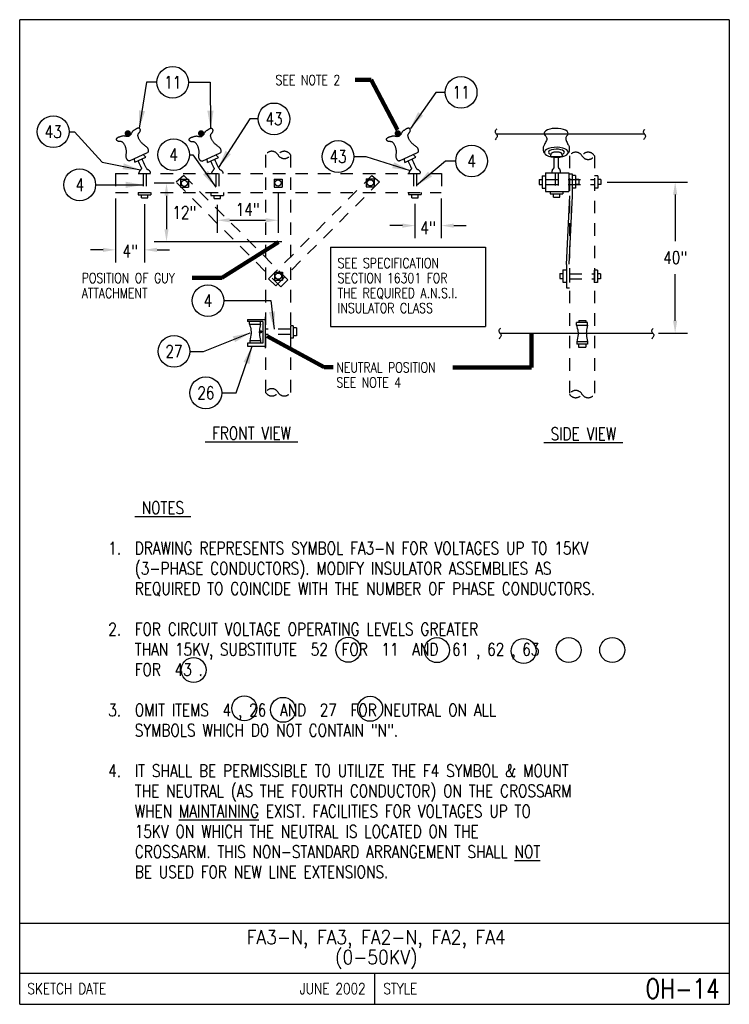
# Model space of a CAD drawing. Extents: x 0 to 7.1, y 0 to 9.85.
import ezdxf
from ezdxf.enums import TextEntityAlignment as Align

# ---------------------------------------------------------------- set-up
doc = ezdxf.new("R2010")
doc.units = 0
doc.header["$MEASUREMENT"] = 0
doc.linetypes.add('HIDDEN2', pattern=[0.1875, 0.125, -0.0625])
doc.layers.add('E-DETL', color=2, linetype='CONTINUOUS')
doc.layers.add('E-DETL-TEXT', color=3, linetype='CONTINUOUS')
doc.styles.add('ROMANS', font='ROMANS.SHX', dxfattribs={"width": 0.8})
doc.styles.get("Standard").update_dxf_attribs({"font": 'ROMANS.SHX', "width": 0.8, "height": 0.125})
doc.dimstyles.get("Standard").update_dxf_attribs({"dimtxt": 0.18, "dimasz": 0.18, "dimexe": 0.18, "dimexo": 0.0625, "dimgap": 0.09, "dimtad": 0, "dimtih": 1, "dimtoh": 1, "dimdec": 4, "dimzin": 0, "dimdsep": 46, "dimtxsty": 'Standard', "dimcen": 0.09, "dimadec": 0, "dimazin": 0, "dimtfac": 1, "dimtdec": 4, "dimtofl": 0, "dimtmove": 0, "dimatfit": 3, "dimfxl": 0, "dimtolj": 1, "dimtzin": 0, "dimarcsym": 0})

msp = doc.modelspace()

# ---------------------------------------------------------------- linework, layer by layer
at = {"layer": 'E-DETL'}
for p, q in [((7.1036, 9.8484), (0, 9.8484)), ((0, 0), (0, 9.8484)), ((7.1036, 9.8484), (7.1036, 0)), ((4.7663, 8.7067), (6.2546, 8.7067)), ((5.2303, 8.2873), (5.2303, 8.1623)), ((5.2303, 8.2873), (5.2645, 8.2873)), ((5.2645, 8.3163), (5.4967, 8.3163)), ((5.2645, 8.3163), (5.2645, 8.1315)), ((5.4967, 8.3163), (5.4967, 8.1315)), ((5.5342, 8.3024), (5.5033, 8.3024)), ((5.5342, 8.0869), (5.5342, 8.3024)), ((5.5647, 8.289), (5.5342, 8.289)), ((5.5647, 8.289), (5.5647, 8.164)), ((5.7864, 8.287), (5.7533, 8.287)), ((5.7864, 8.287), (5.7864, 8.162)), ((1.6094, 8.2527), (1.6094, 8.1727)), ((1.6094, 8.2527), (1.6894, 8.2527)), ((1.6894, 8.2527), (1.6894, 8.1727)), ((2.5464, 8.2547), (2.5464, 8.1747)), ((2.5464, 8.2547), (2.6264, 8.2547)), ((2.5464, 8.1747), (2.6264, 8.1747)), ((2.6264, 8.2547), (2.6264, 8.1747)), ((3.47, 8.257), (3.47, 8.177)), ((3.47, 8.257), (3.55, 8.257)), ((3.47, 8.177), (3.55, 8.177)), ((3.55, 8.257), (3.55, 8.177)), ((5.1991, 8.2498), (5.2303, 8.2498)), ((5.1991, 8.2498), (5.1991, 8.1998)), ((5.1991, 8.1998), (5.2303, 8.1998)), ((5.5959, 8.2515), (5.5647, 8.2515)), ((5.5959, 8.2015), (5.5647, 8.2015)), ((5.5959, 8.2515), (5.5959, 8.2015)), ((5.8177, 8.2495), (5.7864, 8.2495)), ((5.8177, 8.1995), (5.7864, 8.1995)), ((5.8177, 8.2495), (5.8177, 8.1995)), ((1.6094, 8.1727), (1.6894, 8.1727)), ((5.2303, 8.1623), (5.2645, 8.1623)), ((5.2645, 8.1315), (5.4967, 8.1315)), ((5.4723, 7.4008), (5.5057, 8.0855)), ((5.5009, 7.4021), (5.5342, 8.0869)), ((5.5647, 8.164), (5.5342, 8.164)), ((5.7864, 8.162), (5.7533, 8.162)), ((3.112, 7.5745), (3.112, 6.7807)), ((3.112, 7.5745), (4.6617, 7.5745)), ((4.6617, 7.5745), (4.6617, 6.7807)), ((5.4723, 7.4008), (5.4723, 7.1672)), ((2.5493, 7.3232), (2.5493, 7.2432)), ((2.5493, 7.3232), (2.6293, 7.3232)), ((2.6293, 7.3232), (2.6293, 7.2432)), ((5.4063, 7.3092), (5.4376, 7.3092)), ((5.4063, 7.3092), (5.4063, 7.2592)), ((5.4376, 7.3467), (5.4376, 7.2217)), ((5.4376, 7.3467), (5.4688, 7.3467)), ((5.5022, 7.3447), (5.5022, 7.2197)), ((5.7835, 7.3447), (5.7522, 7.3447)), ((5.7522, 7.3447), (5.7522, 7.2197)), ((5.7835, 7.3447), (5.7835, 7.2197)), ((5.8147, 7.3072), (5.7835, 7.3072)), ((5.8147, 7.3072), (5.8147, 7.2572)), ((2.5493, 7.2432), (2.6293, 7.2432)), ((5.4063, 7.2592), (5.4376, 7.2592)), ((5.4376, 7.2217), (5.4688, 7.2217)), ((5.7835, 7.2197), (5.7522, 7.2197)), ((5.8147, 7.2572), (5.7835, 7.2572)), ((5.4723, 7.1672), (5.5033, 7.1672)), ((3.112, 6.7807), (4.6617, 6.7807)), ((4.8039, 6.7129), (6.333, 6.7129)), ((0, 0.8125), (7.1036, 0.8125)), ((0, 0.3125), (7.1036, 0.3125)), ((3.5518, 0.3125), (3.5518, 0)), ((0, 0), (7.1036, 0))]:
    msp.add_line(p, q, dxfattribs=at)
at = {"layer": 'E-DETL', "color": 4}
for p, q in [((1.0994, 8.4366), (1.2802, 8.5206)), ((1.1518, 8.4222), (1.2642, 8.4745)), ((1.2642, 8.4745), (1.236, 8.5005)), ((1.8269, 8.4333), (2.0076, 8.5173)), ((1.8792, 8.4188), (1.9917, 8.4711)), ((1.9917, 8.4711), (1.9635, 8.4971)), ((3.8021, 8.4359), (3.9828, 8.52)), ((3.8544, 8.4215), (3.9669, 8.4738)), ((3.9669, 8.4738), (3.9386, 8.4998)), ((5.3134, 8.4791), (5.3252, 8.5136)), ((5.3134, 8.4791), (5.4374, 8.4791)), ((5.4374, 8.4791), (5.4227, 8.5146)), ((1.1518, 8.4222), (1.148, 8.4584)), ((1.8792, 8.4188), (1.8755, 8.4551)), ((3.8544, 8.4215), (3.8506, 8.4578)), ((1.1872, 8.1209), (1.1872, 8.0966)), ((1.1872, 8.0966), (1.3122, 8.0966)), ((1.2192, 8.0653), (1.2192, 8.0966)), ((1.2817, 8.0653), (1.2817, 8.0966)), ((1.3122, 8.1209), (1.3122, 8.0966)), ((1.9146, 8.1209), (1.9146, 8.0912)), ((1.9146, 8.0912), (2.0396, 8.0912)), ((1.9467, 8.06), (1.9467, 8.0912)), ((2.0092, 8.06), (2.0092, 8.0912)), ((2.0396, 8.1209), (2.0396, 8.0912)), ((3.8932, 8.1189), (3.8932, 8.0992)), ((3.8932, 8.0992), (4.0182, 8.0992)), ((3.9253, 8.068), (3.9253, 8.0992)), ((3.9878, 8.068), (3.9878, 8.0992)), ((4.0182, 8.1189), (4.0182, 8.0992)), ((5.3118, 8.1315), (5.3118, 8.106)), ((5.3118, 8.106), (5.4368, 8.106)), ((5.3439, 8.0747), (5.3439, 8.106)), ((5.4064, 8.0747), (5.4064, 8.106)), ((5.4368, 8.1315), (5.4368, 8.106)), ((1.2192, 8.0653), (1.2817, 8.0653)), ((1.9467, 8.06), (2.0092, 8.06)), ((3.9253, 8.068), (3.9878, 8.068)), ((5.3439, 8.0747), (5.4064, 8.0747)), ((2.2818, 6.8512), (2.4605, 6.8512)), ((2.2818, 6.8512), (2.2818, 6.831)), ((2.4351, 6.831), (2.2818, 6.831)), ((2.2994, 6.8022), (2.4114, 6.8022)), ((2.3005, 6.8014), (2.3005, 6.831)), ((2.4106, 6.8022), (2.4106, 6.831)), ((2.4351, 6.831), (2.4351, 6.6116)), ((2.4605, 6.5622), (2.4605, 6.8754)), ((5.6838, 6.821), (5.5737, 6.821)), ((5.5737, 6.7914), (5.5737, 6.8185)), ((5.5956, 6.8412), (5.668, 6.8412)), ((5.5956, 6.8412), (5.5956, 6.821)), ((5.668, 6.8407), (5.668, 6.8209)), ((5.6838, 6.7922), (5.6838, 6.8187)), ((2.7388, 6.7864), (2.7111, 6.7864)), ((2.7111, 6.7864), (2.7111, 6.6614)), ((2.7388, 6.7864), (2.7388, 6.6623)), ((2.772, 6.7657), (2.7388, 6.7657)), ((2.772, 6.7657), (2.772, 6.6846)), ((5.5726, 6.7922), (5.6846, 6.7922)), ((2.4351, 6.6116), (2.2803, 6.6116)), ((2.2803, 6.6116), (2.2803, 6.583)), ((2.3037, 6.6368), (2.3037, 6.6116)), ((2.3044, 6.6383), (2.4116, 6.6383)), ((2.4114, 6.6391), (2.4114, 6.612)), ((2.7388, 6.6623), (2.7114, 6.6623)), ((2.772, 6.6846), (2.739, 6.6846)), ((5.5768, 6.6268), (5.5768, 6.6016)), ((5.6846, 6.6016), (5.5768, 6.6016)), ((5.5776, 6.6283), (5.6847, 6.6283)), ((5.595, 6.6009), (5.595, 6.5727)), ((5.6688, 6.6008), (5.6688, 6.572)), ((5.6846, 6.6291), (5.6846, 6.6019)), ((2.2803, 6.583), (2.4605, 6.583)), ((5.595, 6.5729), (5.6688, 6.5729))]:
    msp.add_line(p, q, dxfattribs=at)
at = {"layer": 'E-DETL', "linetype": 'HIDDEN2'}
for p, q in [((2.4614, 8.4959), (2.4614, 6.1209)), ((2.7114, 8.4959), (2.7114, 6.1209)), ((5.5033, 8.4868), (5.5033, 6.1035)), ((5.7533, 8.4868), (5.7533, 6.1035)), ((0.9603, 8.3084), (4.221, 8.3084)), ((0.9603, 8.3084), (0.9603, 8.1209)), ((1.6421, 8.2888), (1.5679, 8.2217)), ((2.6833, 7.2476), (1.6421, 8.2888)), ((2.4924, 7.2568), (3.5247, 8.289)), ((3.5247, 8.289), (3.603, 8.2259)), ((4.221, 8.3084), (4.221, 8.1209)), ((2.6145, 7.175), (1.5679, 8.2217)), ((2.5645, 7.1874), (3.603, 8.2259)), ((5.2645, 8.2495), (5.7533, 8.2495)), ((5.2645, 8.1995), (5.7533, 8.1995)), ((0.9603, 8.1209), (4.2196, 8.1209)), ((5.5022, 7.3072), (5.7522, 7.3072)), ((2.4924, 7.2568), (2.5645, 7.1874)), ((2.6833, 7.2476), (2.6145, 7.175)), ((5.5022, 7.2572), (5.7522, 7.2572))]:
    msp.add_line(p, q, dxfattribs=at)
at = {"layer": 'E-DETL', "color": 4, "linetype": 'HIDDEN2'}
for p, q in [((1.236, 8.3084), (1.236, 8.1209)), ((1.2664, 8.3084), (1.2664, 8.1209)), ((1.9627, 8.3084), (1.9627, 8.1209)), ((1.9939, 8.3084), (1.9939, 8.1209)), ((3.9412, 8.3084), (3.9412, 8.1209)), ((3.9725, 8.3084), (3.9725, 8.1209)), ((5.3598, 8.3163), (5.3598, 8.1315)), ((5.3911, 8.3163), (5.3911, 8.1315)), ((2.7111, 6.7517), (2.4605, 6.7517)), ((2.7111, 6.7009), (2.4605, 6.7009))]:
    msp.add_line(p, q, dxfattribs=at)
at = {"layer": 'E-DETL', "color": 4}
for points in [[(1.0994, 8.4366), (1.0979, 8.4361), (1.0963, 8.4357), (1.0947, 8.4355), (1.0929, 8.4356), (1.0909, 8.436), (1.0886, 8.437), (1.0861, 8.4386), (1.0835, 8.4406), (1.0808, 8.443), (1.0781, 8.4458), (1.0756, 8.449), (1.0733, 8.4525), (1.0713, 8.4563), (1.0695, 8.4603), (1.0681, 8.4646), (1.0671, 8.469), (1.0665, 8.4737), (1.0662, 8.4786), (1.0661, 8.4837), (1.0663, 8.4891), (1.0666, 8.4947), (1.0671, 8.5005), (1.0675, 8.5066), (1.0679, 8.5129), (1.0682, 8.5193), (1.0682, 8.5259), (1.0681, 8.5326), (1.0677, 8.5392), (1.0671, 8.5456), (1.0662, 8.5517), (1.0651, 8.5575), (1.0638, 8.563), (1.0622, 8.5685), (1.0604, 8.5739), (1.0583, 8.5796), (1.056, 8.5856), (1.0534, 8.5918), (1.0506, 8.5979), (1.0475, 8.6038), (1.0442, 8.6092), (1.0406, 8.6139), (1.0368, 8.6181), (1.0329, 8.6215), (1.0289, 8.6242), (1.0248, 8.6263), (1.0207, 8.6277), (1.0167, 8.6286), (1.0127, 8.629), (1.009, 8.6291), (1.0054, 8.6291), (1.002, 8.629), (0.9989, 8.629), (0.9961, 8.6291), (0.9934, 8.6293), (0.991, 8.6298), (0.9888, 8.6304), (0.9868, 8.6313), (0.9849, 8.6323), (0.9831, 8.6334), (0.9814, 8.6345), (0.9797, 8.6356), (0.978, 8.6367), (0.9764, 8.638), (0.9749, 8.6394), (0.9734, 8.6412), (0.972, 8.6432), (0.9709, 8.6456), (0.9701, 8.6482), (0.9697, 8.651), (0.9698, 8.6539), (0.9705, 8.6568), (0.9719, 8.6597), (0.9737, 8.6626), (0.976, 8.6653), (0.9787, 8.6678), (0.9817, 8.6701), (0.985, 8.6721), (0.9884, 8.6738), (0.9919, 8.6751), (0.9954, 8.6762)], [(0.9954, 8.6762), (0.9988, 8.6771), (1.0024, 8.6782), (1.0061, 8.6793), (1.0101, 8.6806), (1.0145, 8.6821), (1.0194, 8.6838), (1.0246, 8.6856), (1.03, 8.6871), (1.0356, 8.6881), (1.0412, 8.6884), (1.0468, 8.6879), (1.0522, 8.6866), (1.0575, 8.6851), (1.0627, 8.6837), (1.0677, 8.6826), (1.0725, 8.6821), (1.0771, 8.6821), (1.0813, 8.6825), (1.085, 8.6831), (1.0881, 8.6836), (1.0905, 8.6839), (1.0924, 8.684), (1.0938, 8.6839), (1.095, 8.6838), (1.096, 8.6836)], [(1.1665, 8.7558), (1.1636, 8.7537), (1.1605, 8.7517), (1.1572, 8.7496), (1.1537, 8.7473), (1.1497, 8.7449), (1.1452, 8.7424), (1.1405, 8.7395), (1.1359, 8.7363), (1.1315, 8.7327), (1.1276, 8.7286), (1.1245, 8.724), (1.1219, 8.7191), (1.1197, 8.714), (1.1175, 8.7091), (1.1151, 8.7046), (1.1123, 8.7006), (1.1093, 8.6971), (1.1063, 8.6942), (1.1035, 8.6917), (1.1012, 8.6897), (1.0994, 8.688), (1.0981, 8.6866), (1.0972, 8.6855), (1.0965, 8.6845), (1.096, 8.6836)], [(1.2827, 8.5218), (1.284, 8.5227), (1.2853, 8.5236), (1.2866, 8.5247), (1.2877, 8.5261), (1.2886, 8.528), (1.2893, 8.5304), (1.2898, 8.5333), (1.29, 8.5366), (1.2898, 8.5402), (1.2894, 8.544), (1.2886, 8.548), (1.2874, 8.552), (1.2858, 8.556), (1.2839, 8.56), (1.2815, 8.5638), (1.2787, 8.5674), (1.2755, 8.5709), (1.272, 8.5743), (1.2681, 8.5777), (1.2639, 8.581), (1.2594, 8.5843), (1.2547, 8.5878), (1.2497, 8.5913), (1.2447, 8.5951), (1.2396, 8.599), (1.2345, 8.6032), (1.2295, 8.6077), (1.2247, 8.6122), (1.2202, 8.6168), (1.216, 8.6214), (1.2123, 8.626), (1.209, 8.6306), (1.2058, 8.6353), (1.2028, 8.6402), (1.1998, 8.6454), (1.1967, 8.6511), (1.1937, 8.657), (1.1908, 8.6631), (1.1883, 8.6693), (1.1864, 8.6753), (1.185, 8.6811), (1.1843, 8.6866), (1.1842, 8.6919), (1.1847, 8.6967), (1.1857, 8.7012), (1.1873, 8.7052), (1.1892, 8.7088), (1.1914, 8.7121), (1.1938, 8.7151), (1.1961, 8.7178), (1.1983, 8.7203), (1.2003, 8.7227), (1.2021, 8.7249), (1.2036, 8.7271), (1.2048, 8.7292), (1.2058, 8.7313), (1.2064, 8.7334), (1.2068, 8.7355), (1.2072, 8.7376), (1.2074, 8.7396), (1.2077, 8.7416), (1.2079, 8.7436), (1.208, 8.7457), (1.2079, 8.7478), (1.2075, 8.75), (1.2068, 8.7524), (1.2057, 8.7548), (1.2042, 8.7571), (1.2024, 8.7592), (1.2001, 8.761), (1.1974, 8.7623), (1.1943, 8.7632), (1.1909, 8.7636), (1.1873, 8.7636), (1.1837, 8.7632), (1.18, 8.7623), (1.1764, 8.7611), (1.1729, 8.7596), (1.1696, 8.7578), (1.1665, 8.7558)], [(1.8269, 8.4333), (1.8254, 8.4328), (1.8238, 8.4324), (1.8222, 8.4322), (1.8204, 8.4322), (1.8184, 8.4327), (1.8161, 8.4337), (1.8136, 8.4352), (1.8109, 8.4372), (1.8083, 8.4397), (1.8056, 8.4425), (1.8031, 8.4456), (1.8008, 8.4491), (1.7987, 8.4529), (1.797, 8.457), (1.7956, 8.4612), (1.7946, 8.4657), (1.794, 8.4704), (1.7936, 8.4753), (1.7936, 8.4804), (1.7938, 8.4858), (1.7941, 8.4914), (1.7946, 8.4972), (1.795, 8.5033), (1.7954, 8.5095), (1.7957, 8.516), (1.7957, 8.5226), (1.7956, 8.5293), (1.7952, 8.5359), (1.7946, 8.5423), (1.7937, 8.5484), (1.7926, 8.5542), (1.7913, 8.5597), (1.7897, 8.5651), (1.7879, 8.5706), (1.7858, 8.5763), (1.7835, 8.5823), (1.7809, 8.5884), (1.7781, 8.5946), (1.775, 8.6004), (1.7716, 8.6058), (1.7681, 8.6106), (1.7643, 8.6147), (1.7604, 8.6182), (1.7563, 8.6209), (1.7523, 8.623), (1.7482, 8.6244), (1.7441, 8.6252), (1.7402, 8.6257), (1.7364, 8.6258), (1.7329, 8.6258), (1.7295, 8.6257), (1.7264, 8.6257), (1.7235, 8.6258), (1.7209, 8.626), (1.7185, 8.6264), (1.7163, 8.6271), (1.7143, 8.628), (1.7124, 8.629), (1.7106, 8.6301), (1.7089, 8.6312), (1.7072, 8.6323), (1.7055, 8.6334), (1.7039, 8.6347), (1.7023, 8.6361), (1.7009, 8.6378), (1.6995, 8.6399), (1.6984, 8.6423), (1.6975, 8.6449), (1.6971, 8.6476), (1.6973, 8.6505), (1.698, 8.6535), (1.6993, 8.6564), (1.7012, 8.6593), (1.7035, 8.662), (1.7062, 8.6645), (1.7092, 8.6668), (1.7125, 8.6688), (1.7159, 8.6704), (1.7194, 8.6718), (1.7229, 8.6728)], [(1.7229, 8.6728), (1.7263, 8.6738), (1.7299, 8.6748), (1.7336, 8.676), (1.7376, 8.6772), (1.742, 8.6788), (1.7469, 8.6805), (1.7521, 8.6822), (1.7575, 8.6838), (1.7631, 8.6848), (1.7687, 8.6851), (1.7742, 8.6845), (1.7797, 8.6833), (1.785, 8.6818), (1.7901, 8.6803), (1.7952, 8.6792), (1.8, 8.6788), (1.8046, 8.6788), (1.8087, 8.6792), (1.8124, 8.6798), (1.8155, 8.6802), (1.818, 8.6805), (1.8198, 8.6806), (1.8213, 8.6806), (1.8225, 8.6805), (1.8235, 8.6803)], [(1.894, 8.7524), (1.8911, 8.7504), (1.888, 8.7484), (1.8847, 8.7462), (1.8812, 8.744), (1.8772, 8.7416), (1.8727, 8.739), (1.868, 8.7362), (1.8634, 8.733), (1.859, 8.7294), (1.8551, 8.7253), (1.852, 8.7207), (1.8494, 8.7158), (1.8472, 8.7107), (1.845, 8.7058), (1.8426, 8.7013), (1.8398, 8.6973), (1.8368, 8.6938), (1.8338, 8.6909), (1.831, 8.6884), (1.8287, 8.6863), (1.8269, 8.6847), (1.8256, 8.6833), (1.8247, 8.6822), (1.824, 8.6812), (1.8235, 8.6803)], [(2.0102, 8.5185), (2.0115, 8.5194), (2.0128, 8.5203), (2.0141, 8.5214), (2.0152, 8.5228), (2.0161, 8.5246), (2.0168, 8.527), (2.0173, 8.5299), (2.0174, 8.5333), (2.0173, 8.5369), (2.0169, 8.5407), (2.0161, 8.5447), (2.0149, 8.5487), (2.0133, 8.5527), (2.0113, 8.5566), (2.009, 8.5605), (2.0062, 8.5641), (2.003, 8.5676), (1.9995, 8.571), (1.9956, 8.5743), (1.9914, 8.5777), (1.9869, 8.581), (1.9821, 8.5844), (1.9772, 8.588), (1.9722, 8.5917), (1.9671, 8.5957), (1.962, 8.5999), (1.957, 8.6043), (1.9522, 8.6089), (1.9477, 8.6135), (1.9435, 8.6181), (1.9398, 8.6226), (1.9365, 8.6272), (1.9333, 8.6319), (1.9303, 8.6369), (1.9273, 8.6421), (1.9242, 8.6478), (1.9212, 8.6537), (1.9183, 8.6598), (1.9158, 8.6659), (1.9138, 8.672), (1.9125, 8.6778), (1.9118, 8.6833), (1.9117, 8.6885), (1.9122, 8.6934), (1.9132, 8.6978), (1.9148, 8.7019), (1.9167, 8.7055), (1.9189, 8.7088), (1.9213, 8.7117), (1.9236, 8.7145), (1.9258, 8.717), (1.9278, 8.7193), (1.9296, 8.7216), (1.9311, 8.7237), (1.9323, 8.7259), (1.9332, 8.728), (1.9339, 8.7301), (1.9343, 8.7322), (1.9346, 8.7343), (1.9349, 8.7363), (1.9352, 8.7383), (1.9354, 8.7403), (1.9355, 8.7423), (1.9353, 8.7445), (1.935, 8.7467), (1.9342, 8.7491), (1.9332, 8.7515), (1.9317, 8.7538), (1.9299, 8.7559), (1.9276, 8.7576), (1.9248, 8.759), (1.9217, 8.7598), (1.9184, 8.7603), (1.9148, 8.7603), (1.9112, 8.7598), (1.9075, 8.759), (1.9039, 8.7578), (1.9004, 8.7562), (1.8971, 8.7544), (1.894, 8.7524)], [(3.8021, 8.4359), (3.8006, 8.4355), (3.799, 8.4351), (3.7974, 8.4348), (3.7956, 8.4349), (3.7936, 8.4354), (3.7913, 8.4364), (3.7888, 8.4379), (3.7861, 8.4399), (3.7834, 8.4423), (3.7808, 8.4451), (3.7783, 8.4483), (3.776, 8.4518), (3.7739, 8.4556), (3.7722, 8.4596), (3.7708, 8.4639), (3.7698, 8.4684), (3.7692, 8.473), (3.7688, 8.4779), (3.7688, 8.4831), (3.769, 8.4884), (3.7693, 8.494), (3.7697, 8.4999), (3.7702, 8.5059), (3.7706, 8.5122), (3.7709, 8.5186), (3.7709, 8.5253), (3.7707, 8.5319), (3.7704, 8.5385), (3.7697, 8.5449), (3.7689, 8.5511), (3.7678, 8.5569), (3.7665, 8.5624), (3.7649, 8.5678), (3.7631, 8.5733), (3.761, 8.579), (3.7587, 8.585), (3.7561, 8.5911), (3.7532, 8.5972), (3.7502, 8.6031), (3.7468, 8.6085), (3.7433, 8.6133), (3.7395, 8.6174), (3.7356, 8.6208), (3.7315, 8.6236), (3.7274, 8.6257), (3.7234, 8.6271), (3.7193, 8.6279), (3.7154, 8.6283), (3.7116, 8.6284), (3.708, 8.6284), (3.7047, 8.6284), (3.7016, 8.6284), (3.6987, 8.6284), (3.6961, 8.6287), (3.6937, 8.6291), (3.6915, 8.6298), (3.6895, 8.6306), (3.6876, 8.6316), (3.6858, 8.6327), (3.6841, 8.6338), (3.6824, 8.6349), (3.6807, 8.6361), (3.6791, 8.6373), (3.6775, 8.6388), (3.6761, 8.6405), (3.6747, 8.6426), (3.6736, 8.6449), (3.6727, 8.6475), (3.6723, 8.6503), (3.6725, 8.6532), (3.6732, 8.6561), (3.6745, 8.6591), (3.6764, 8.6619), (3.6787, 8.6647), (3.6814, 8.6672), (3.6844, 8.6694), (3.6876, 8.6714), (3.6911, 8.6731), (3.6946, 8.6745), (3.6981, 8.6755)], [(3.6981, 8.6755), (3.7015, 8.6765), (3.7051, 8.6775), (3.7088, 8.6786), (3.7128, 8.6799), (3.7172, 8.6814), (3.722, 8.6832), (3.7272, 8.6849), (3.7327, 8.6864), (3.7383, 8.6875), (3.7439, 8.6878), (3.7494, 8.6872), (3.7549, 8.686), (3.7602, 8.6845), (3.7653, 8.683), (3.7703, 8.6819), (3.7752, 8.6814), (3.7797, 8.6815), (3.7839, 8.6819), (3.7876, 8.6824), (3.7907, 8.6829), (3.7932, 8.6832), (3.795, 8.6833), (3.7965, 8.6833), (3.7977, 8.6831), (3.7987, 8.6829)], [(3.8692, 8.7551), (3.8662, 8.7531), (3.8632, 8.751), (3.8599, 8.7489), (3.8563, 8.7467), (3.8524, 8.7443), (3.8479, 8.7417), (3.8432, 8.7388), (3.8385, 8.7356), (3.8341, 8.732), (3.8303, 8.728), (3.8272, 8.7234), (3.8246, 8.7184), (3.8223, 8.7134), (3.8201, 8.7085), (3.8178, 8.7039), (3.815, 8.6999), (3.812, 8.6965), (3.809, 8.6935), (3.8062, 8.6911), (3.8038, 8.689), (3.802, 8.6873), (3.8008, 8.686), (3.7999, 8.6848), (3.7992, 8.6838), (3.7987, 8.6829)], [(3.9854, 8.5212), (3.9867, 8.522), (3.988, 8.523), (3.9893, 8.5241), (3.9904, 8.5254), (3.9913, 8.5273), (3.992, 8.5297), (3.9924, 8.5326), (3.9926, 8.5359), (3.9925, 8.5395), (3.9921, 8.5434), (3.9912, 8.5473), (3.9901, 8.5514), (3.9885, 8.5554), (3.9865, 8.5593), (3.9842, 8.5631), (3.9814, 8.5668), (3.9782, 8.5703), (3.9747, 8.5737), (3.9708, 8.577), (3.9666, 8.5803), (3.9621, 8.5837), (3.9573, 8.5871), (3.9524, 8.5907), (3.9474, 8.5944), (3.9423, 8.5984), (3.9372, 8.6026), (3.9322, 8.607), (3.9274, 8.6115), (3.9229, 8.6162), (3.9187, 8.6208), (3.915, 8.6253), (3.9116, 8.6299), (3.9085, 8.6346), (3.9055, 8.6395), (3.9025, 8.6448), (3.8994, 8.6504), (3.8964, 8.6564), (3.8935, 8.6625), (3.891, 8.6686), (3.889, 8.6746), (3.8877, 8.6804), (3.887, 8.686), (3.8869, 8.6912), (3.8874, 8.696), (3.8884, 8.7005), (3.89, 8.7045), (3.8919, 8.7081), (3.8941, 8.7114), (3.8965, 8.7144), (3.8988, 8.7171), (3.901, 8.7196), (3.903, 8.722), (3.9048, 8.7243), (3.9063, 8.7264), (3.9075, 8.7285), (3.9084, 8.7306), (3.9091, 8.7328), (3.9095, 8.7349), (3.9098, 8.7369), (3.9101, 8.739), (3.9104, 8.741), (3.9106, 8.743), (3.9106, 8.745), (3.9105, 8.7471), (3.9101, 8.7494), (3.9094, 8.7517), (3.9084, 8.7541), (3.9069, 8.7564), (3.9051, 8.7585), (3.9028, 8.7603), (3.9, 8.7616), (3.8969, 8.7625), (3.8936, 8.7629), (3.89, 8.7629), (3.8863, 8.7625), (3.8827, 8.7617), (3.8791, 8.7604), (3.8756, 8.7589), (3.8723, 8.7571), (3.8692, 8.7551)], [(5.255, 8.698), (5.2613, 8.6912), (5.2671, 8.6841), (5.2718, 8.6767), (5.2751, 8.6686), (5.2764, 8.6598), (5.2754, 8.65), (5.2725, 8.6396), (5.2683, 8.6291), (5.2634, 8.619), (5.2583, 8.6096), (5.2536, 8.6014), (5.2495, 8.5941), (5.246, 8.5872), (5.2433, 8.5805), (5.2415, 8.5736), (5.2405, 8.5661), (5.2404, 8.5581), (5.2408, 8.5498), (5.2416, 8.5411), (5.2427, 8.5324)], [(5.4845, 8.6962), (5.4898, 8.7082), (5.488, 8.7203), (5.4792, 8.732), (5.4639, 8.7423), (5.443, 8.7509), (5.4178, 8.7571), (5.3898, 8.7605), (5.3605, 8.761), (5.3319, 8.7586), (5.3055, 8.7534), (5.2829, 8.7456), (5.2655, 8.7358), (5.2544, 8.7245), (5.2501, 8.7125), (5.2529, 8.7003), (5.2627, 8.6888)], [(5.4872, 8.698), (5.4809, 8.6912), (5.4752, 8.6841), (5.4704, 8.6767), (5.4671, 8.6686), (5.4658, 8.6598), (5.4668, 8.65), (5.4697, 8.6396), (5.4739, 8.6291), (5.4788, 8.619), (5.4839, 8.6096), (5.4886, 8.6014), (5.4927, 8.5941), (5.4962, 8.5872), (5.4989, 8.5805), (5.5008, 8.5736), (5.5017, 8.5661), (5.5019, 8.5581), (5.5014, 8.5498), (5.5006, 8.5411), (5.4996, 8.5324)], [(5.4912, 8.5219), (5.4875, 8.5344), (5.4764, 8.546), (5.4587, 8.5561), (5.4355, 8.5641), (5.4083, 8.5695), (5.3788, 8.5718), (5.3488, 8.571), (5.3201, 8.5672), (5.2948, 8.5604), (5.2742, 8.5513), (5.2597, 8.5403), (5.2522, 8.5282), (5.2522, 8.5157), (5.2597, 8.5035), (5.2742, 8.4925), (5.2948, 8.4834), (5.3201, 8.4767), (5.3488, 8.4728), (5.3788, 8.472), (5.4083, 8.4744), (5.4355, 8.4797), (5.4587, 8.4877), (5.4764, 8.4978), (5.4875, 8.5095), (5.4912, 8.5219)], [(5.2427, 8.5324), (5.2427, 8.5308), (5.2428, 8.5292), (5.243, 8.5275), (5.2435, 8.5258), (5.2442, 8.5241), (5.2453, 8.5223), (5.2467, 8.5205), (5.2482, 8.5186), (5.2499, 8.5167), (5.2517, 8.5148)], [(5.4281, 8.5015), (5.4411, 8.5074), (5.4503, 8.5158), (5.4524, 8.5249), (5.4471, 8.5338), (5.4349, 8.5417), (5.4169, 8.5478), (5.3948, 8.5517), (5.3707, 8.5529), (5.3467, 8.5513), (5.3252, 8.547), (5.308, 8.5406), (5.2968, 8.5325), (5.2926, 8.5235), (5.2958, 8.5144), (5.3062, 8.5061), (5.3206, 8.5003)], [(5.3252, 8.5136), (5.3271, 8.5153), (5.3292, 8.517), (5.3318, 8.5186), (5.3351, 8.5203), (5.3393, 8.5221), (5.3446, 8.5238), (5.3508, 8.5255), (5.3577, 8.5268), (5.3652, 8.5278), (5.3731, 8.5283), (5.381, 8.528), (5.3889, 8.5273), (5.3963, 8.5261), (5.4029, 8.5246), (5.4086, 8.523), (5.413, 8.5213), (5.4163, 8.5196), (5.4189, 8.518), (5.421, 8.5163), (5.4227, 8.5146)], [(5.3343, 8.3155), (5.3332, 8.3168), (5.3322, 8.318), (5.3313, 8.3195), (5.3305, 8.3211), (5.3299, 8.3229), (5.3296, 8.3252), (5.3295, 8.3277), (5.3298, 8.3306), (5.3303, 8.3338), (5.3311, 8.3374), (5.3322, 8.3412), (5.3335, 8.345), (5.335, 8.3486), (5.3367, 8.3518), (5.3383, 8.3542), (5.34, 8.3557), (5.3415, 8.3566), (5.3431, 8.3572), (5.3445, 8.358), (5.3458, 8.3594), (5.3469, 8.3618), (5.348, 8.3656), (5.3488, 8.3712), (5.3495, 8.379), (5.35, 8.3896), (5.3504, 8.4031), (5.3506, 8.4193), (5.3506, 8.4377), (5.3505, 8.4578), (5.3504, 8.4791)], [(5.4096, 8.3152), (5.4106, 8.3164), (5.4117, 8.3177), (5.4126, 8.3191), (5.4134, 8.3207), (5.414, 8.3226), (5.4143, 8.3248), (5.4143, 8.3274), (5.4141, 8.3303), (5.4136, 8.3335), (5.4128, 8.337), (5.4117, 8.3408), (5.4104, 8.3447), (5.4088, 8.3483), (5.4072, 8.3515), (5.4056, 8.3539), (5.4039, 8.3553), (5.4023, 8.3562), (5.4008, 8.3569), (5.3994, 8.3577), (5.3981, 8.3591), (5.3969, 8.3615), (5.3959, 8.3652), (5.395, 8.3708), (5.3943, 8.3787), (5.3938, 8.3893), (5.3935, 8.4028), (5.3933, 8.419), (5.3933, 8.4374), (5.3933, 8.4575), (5.3935, 8.4788)], [(5.4996, 8.5324), (5.499, 8.531), (5.4984, 8.5296), (5.4978, 8.528), (5.497, 8.5264), (5.4961, 8.5245), (5.4951, 8.5225), (5.4939, 8.5202), (5.4926, 8.5179), (5.4913, 8.5154), (5.4899, 8.5129)], [(1.2175, 8.3686), (1.2123, 8.3802), (1.2063, 8.3932), (1.1997, 8.4073), (1.1927, 8.4222), (1.1853, 8.4378)], [(1.3065, 8.3084), (1.3086, 8.3157), (1.309, 8.3173), (1.3092, 8.3189), (1.3092, 8.3207), (1.309, 8.3227), (1.3083, 8.3248), (1.3073, 8.3272), (1.3059, 8.3297), (1.3041, 8.3324), (1.3019, 8.3353), (1.2993, 8.3382), (1.2964, 8.3412), (1.2935, 8.3438), (1.2907, 8.346), (1.2882, 8.3475), (1.2861, 8.3481), (1.2843, 8.3482), (1.2826, 8.3482), (1.281, 8.3483), (1.2792, 8.3491), (1.2772, 8.3507), (1.2746, 8.3537), (1.2715, 8.3584), (1.2675, 8.3653), (1.2626, 8.3746), (1.2566, 8.3868), (1.2496, 8.4014), (1.2418, 8.418), (1.2334, 8.4363), (1.2246, 8.4557)], [(1.945, 8.3652), (1.9397, 8.3769), (1.9338, 8.3899), (1.9272, 8.4039), (1.9202, 8.4189), (1.9128, 8.4345)], [(2.0356, 8.3108), (2.0361, 8.3123), (2.0364, 8.3139), (2.0367, 8.3156), (2.0367, 8.3174), (2.0365, 8.3193), (2.0358, 8.3215), (2.0348, 8.3238), (2.0334, 8.3264), (2.0316, 8.3291), (2.0293, 8.3319), (2.0267, 8.3349), (2.0239, 8.3378), (2.021, 8.3405), (2.0182, 8.3427), (2.0157, 8.3441), (2.0136, 8.3448), (2.0118, 8.3449), (2.0101, 8.3449), (2.0085, 8.345), (2.0067, 8.3457), (2.0046, 8.3474), (2.0021, 8.3504), (1.999, 8.3551), (1.995, 8.3619), (1.9901, 8.3713), (1.9841, 8.3834), (1.9771, 8.398), (1.9693, 8.4147), (1.9609, 8.4329), (1.952, 8.4523)], [(3.9202, 8.3679), (3.9149, 8.3796), (3.909, 8.3925), (3.9024, 8.4066), (3.8954, 8.4215), (3.888, 8.4371)], [(4.0108, 8.3134), (4.0112, 8.315), (4.0116, 8.3166), (4.0119, 8.3183), (4.0119, 8.3201), (4.0117, 8.322), (4.011, 8.3241), (4.01, 8.3265), (4.0086, 8.329), (4.0068, 8.3317), (4.0045, 8.3346), (4.0019, 8.3376), (3.9991, 8.3405), (3.9962, 8.3432), (3.9934, 8.3453), (3.9909, 8.3468), (3.9887, 8.3475), (3.9869, 8.3476), (3.9853, 8.3475), (3.9837, 8.3477), (3.9819, 8.3484), (3.9798, 8.35), (3.9773, 8.353), (3.9742, 8.3577), (3.9702, 8.3646), (3.9653, 8.374), (3.9593, 8.3861), (3.9523, 8.4007), (3.9445, 8.4174), (3.9361, 8.4356), (3.9272, 8.455)], [(1.2175, 8.3686), (1.2174, 8.3689), (1.2173, 8.3693), (1.2173, 8.3695), (1.2172, 8.3696), (1.2173, 8.3695), (1.2174, 8.3691), (1.2176, 8.3685), (1.2178, 8.3676), (1.218, 8.3666), (1.2182, 8.3653), (1.2183, 8.3638), (1.2183, 8.3621), (1.2182, 8.3603), (1.2178, 8.3585), (1.2172, 8.3566), (1.2163, 8.3547), (1.2151, 8.3528), (1.2137, 8.3509), (1.2122, 8.3489), (1.2105, 8.3469), (1.2086, 8.3447), (1.2067, 8.3425), (1.2048, 8.3401), (1.203, 8.3378), (1.2012, 8.3354), (1.1996, 8.333), (1.1982, 8.3307), (1.1969, 8.3283), (1.1959, 8.326), (1.1952, 8.3238), (1.1946, 8.3217), (1.1943, 8.3197), (1.1941, 8.3178), (1.1941, 8.316), (1.194, 8.3144), (1.1939, 8.3129), (1.1937, 8.3115), (1.1936, 8.3101), (1.1934, 8.3089), (1.1932, 8.3078)], [(1.945, 8.3652), (1.9449, 8.3656), (1.9448, 8.3659), (1.9447, 8.3662), (1.9447, 8.3662), (1.9448, 8.3661), (1.9449, 8.3658), (1.9451, 8.3652), (1.9453, 8.3643), (1.9455, 8.3632), (1.9457, 8.3619), (1.9458, 8.3604), (1.9458, 8.3588), (1.9456, 8.357), (1.9453, 8.3552), (1.9447, 8.3533), (1.9438, 8.3514), (1.9426, 8.3495), (1.9412, 8.3476), (1.9397, 8.3456), (1.9379, 8.3435), (1.9361, 8.3414), (1.9342, 8.3391), (1.9323, 8.3368), (1.9305, 8.3345), (1.9287, 8.3321), (1.9271, 8.3297), (1.9257, 8.3273), (1.9244, 8.325), (1.9234, 8.3227), (1.9226, 8.3205), (1.9221, 8.3184), (1.9218, 8.3164), (1.9216, 8.3145), (1.9215, 8.3127), (1.9215, 8.3111), (1.9214, 8.3095), (1.9213, 8.3084)], [(3.9202, 8.3679), (3.9201, 8.3683), (3.92, 8.3686), (3.9199, 8.3688), (3.9199, 8.3689), (3.92, 8.3688), (3.9201, 8.3684), (3.9203, 8.3678), (3.9205, 8.367), (3.9207, 8.3659), (3.9209, 8.3646), (3.921, 8.3631), (3.921, 8.3614), (3.9208, 8.3597), (3.9205, 8.3578), (3.9198, 8.3559), (3.919, 8.3541), (3.9178, 8.3522), (3.9164, 8.3502), (3.9148, 8.3483), (3.9131, 8.3462), (3.9113, 8.344), (3.9094, 8.3418), (3.9075, 8.3395), (3.9056, 8.3371), (3.9039, 8.3347), (3.9023, 8.3324), (3.9008, 8.33), (3.8996, 8.3277), (3.8986, 8.3254), (3.8978, 8.3232), (3.8973, 8.3211), (3.897, 8.3191), (3.8968, 8.3172), (3.8967, 8.3154), (3.8967, 8.3137), (3.8966, 8.3122), (3.8964, 8.3108), (3.8962, 8.3095), (3.8961, 8.3083), (3.8959, 8.3071)], [(2.2994, 6.8022), (2.3044, 6.7877), (2.3089, 6.773), (2.3128, 6.7579), (2.3155, 6.7424), (2.3168, 6.7263), (2.3164, 6.7093), (2.3145, 6.6918), (2.3115, 6.6737), (2.3078, 6.6553), (2.3037, 6.6368)], [(2.4114, 6.8022), (2.4076, 6.7866), (2.4042, 6.7709), (2.4014, 6.755), (2.3995, 6.739), (2.3988, 6.7228), (2.3995, 6.7062), (2.4015, 6.6894), (2.4043, 6.6725), (2.4078, 6.6554), (2.4116, 6.6383)], [(5.5726, 6.7922), (5.5775, 6.7777), (5.5821, 6.7629), (5.586, 6.7479), (5.5887, 6.7324), (5.59, 6.7162), (5.5896, 6.6993), (5.5877, 6.6817), (5.5847, 6.6637), (5.5809, 6.6453), (5.5768, 6.6268)], [(5.6846, 6.7922), (5.6808, 6.7765), (5.6774, 6.7608), (5.6746, 6.745), (5.6726, 6.729), (5.6719, 6.7127), (5.6727, 6.6962), (5.6746, 6.6794), (5.6775, 6.6625), (5.681, 6.6454), (5.6847, 6.6283)]]:
    msp.add_lwpolyline(points, dxfattribs=at)
at = {"layer": 'E-DETL'}
for points, const_width in [([(1.0668, 8.7115, 1), (1.0981, 8.7115, 1)], 0.0312), ([(1.8002, 8.7115, 1), (1.8315, 8.7115, 1)], 0.0312), ([(3.7695, 8.7115, 1), (3.8008, 8.7115, 1)], 0.0312), ([(2.4056, 6.7273, 1), (2.4212, 6.7273, 1)], 0.0156)]:
    msp.add_lwpolyline(points, format="xyb", close=True, dxfattribs=dict(at, const_width=const_width))
for points in [[(4.7749, 8.7537), (4.7704, 8.7491), (4.7662, 8.7445), (4.7626, 8.7398), (4.7601, 8.7351), (4.759, 8.7304), (4.7594, 8.7255), (4.7611, 8.7206), (4.7639, 8.7158), (4.7672, 8.7111), (4.7708, 8.7065), (4.7743, 8.7021), (4.7774, 8.6977), (4.7797, 8.6932), (4.7809, 8.6883), (4.7807, 8.6828), (4.7788, 8.6767), (4.7754, 8.6699), (4.7711, 8.6627), (4.766, 8.6552), (4.7605, 8.6476)], [(6.2579, 8.7515), (6.2533, 8.7469), (6.2491, 8.7423), (6.2455, 8.7377), (6.243, 8.733), (6.2419, 8.7282), (6.2423, 8.7233), (6.244, 8.7185), (6.2468, 8.7136), (6.2501, 8.7089), (6.2537, 8.7043), (6.2572, 8.6999), (6.2603, 8.6955), (6.2626, 8.691), (6.2638, 8.6861), (6.2636, 8.6806), (6.2617, 8.6745), (6.2584, 8.6677), (6.254, 8.6606), (6.2489, 8.6531), (6.2435, 8.6454)], [(4.8125, 6.7599), (4.808, 6.7553), (4.8038, 6.7507), (4.8002, 6.7461), (4.7977, 6.7414), (4.7965, 6.7366), (4.797, 6.7317), (4.7987, 6.7269), (4.8014, 6.722), (4.8048, 6.7173), (4.8084, 6.7127), (4.8119, 6.7083), (4.815, 6.7039), (4.8173, 6.6994), (4.8185, 6.6945), (4.8182, 6.689), (4.8163, 6.6829), (4.813, 6.6761), (4.8087, 6.669), (4.8036, 6.6615), (4.7981, 6.6538)], [(6.3417, 6.7599), (6.3371, 6.7553), (6.3329, 6.7507), (6.3294, 6.7461), (6.3268, 6.7414), (6.3257, 6.7366), (6.3261, 6.7317), (6.3278, 6.7269), (6.3306, 6.722), (6.3339, 6.7173), (6.3375, 6.7127), (6.341, 6.7083), (6.3441, 6.7039), (6.3464, 6.6994), (6.3476, 6.6945), (6.3474, 6.689), (6.3455, 6.6829), (6.3422, 6.6761), (6.3378, 6.669), (6.3327, 6.6615), (6.3273, 6.6538)]]:
    msp.add_lwpolyline(points, dxfattribs=at)
for centre in [(1.6494, 8.2127), (2.5864, 8.2147), (3.51, 8.217), (2.5893, 7.2832)]:
    msp.add_circle(centre, 0.0312, dxfattribs=at)
at = {"layer": 'E-DETL', "linetype": 'HIDDEN2'}
for centre, start, end in [((2.5239, 8.4598), 30, 150), ((2.6489, 8.4598), 30, 150), ((2.6489, 8.532), 210, 330), ((5.5658, 8.4507), 30, 150), ((5.6908, 8.4507), 30, 150), ((5.6908, 8.5229), 210, 330), ((2.5239, 6.0848), 30, 150), ((2.5239, 6.157), 210, 330), ((2.6489, 6.157), 210, 330), ((5.5658, 6.0675), 30, 150), ((5.5658, 6.1396), 210, 330), ((5.6908, 6.1396), 210, 330)]:
    msp.add_arc(centre, 0.0722, start, end, dxfattribs=at)
at = {"layer": 'E-DETL-TEXT'}
for p, q in [((1.2688, 9.2221), (1.1974, 8.7623)), ((1.3727, 9.2221), (1.2688, 9.2221)), ((1.6907, 9.2221), (1.9082, 9.2221)), ((1.9082, 9.2221), (1.9112, 8.7598)), ((4.1661, 9.1216), (3.9107, 8.7611)), ((4.2598, 9.1216), (4.1661, 9.1216)), ((2.3054, 8.8561), (1.9901, 8.3713)), ((2.3868, 8.8561), (2.3054, 8.8561)), ((0.4947, 8.7276), (0.5473, 8.7276)), ((0.5473, 8.7276), (0.827, 8.4246)), ((1.7003, 8.4977), (1.7333, 8.4977)), ((1.7333, 8.4977), (1.9627, 8.1748)), ((3.3456, 8.4796), (3.4658, 8.4796)), ((3.4658, 8.4796), (3.9075, 8.3395)), ((0.827, 8.4246), (1.2093, 8.3455)), ((4.2635, 8.4348), (3.9725, 8.1901)), ((4.3651, 8.4348), (4.2635, 8.4348)), ((0.7603, 8.1967), (1.2366, 8.1967)), ((1.5469, 8.2127), (1.3448, 8.2127)), ((5.8802, 8.2245), (6.6864, 8.2245)), ((1.4698, 8.0877), (1.4698, 7.7531)), ((2.5864, 8.1122), (2.5864, 7.7173)), ((6.5614, 8.0995), (6.5614, 7.6331)), ((0.9603, 8.0584), (0.9603, 7.4211)), ((1.2505, 8.0028), (1.2505, 7.4211)), ((1.978, 7.9975), (1.978, 7.7173)), ((3.9565, 8.0055), (3.9565, 7.6637)), ((4.2196, 8.0584), (4.2196, 7.6637)), ((2.103, 7.8423), (2.4614, 7.8423)), ((3.8315, 7.7887), (3.7065, 7.7887)), ((4.3446, 7.7887), (4.4696, 7.7887)), ((2.6226, 7.6281), (1.3448, 7.6281)), ((0.8353, 7.5461), (0.7103, 7.5461)), ((1.3755, 7.5461), (1.5005, 7.5461)), ((6.5614, 6.8379), (6.5614, 7.3043)), ((2.0439, 7.0381), (2.5139, 7.0381)), ((2.5139, 7.0381), (2.5462, 6.7517)), ((1.839, 6.531), (2.3086, 6.7171)), ((6.3955, 6.7129), (6.6864, 6.7129)), ((1.7038, 6.531), (1.839, 6.531)), ((2.1683, 6.1156), (2.3275, 6.583)), ((2.0223, 6.1156), (2.1683, 6.1156))]:
    msp.add_line(p, q, dxfattribs=at)
for centre, radius in [((1.5317, 9.2221), 0.159), ((4.4188, 9.1216), 0.159), ((2.5458, 8.8561), 0.159), ((0.3357, 8.7276), 0.159), ((1.5413, 8.4977), 0.159), ((3.1866, 8.4796), 0.159), ((4.5241, 8.4348), 0.159), ((0.6013, 8.1967), 0.159), ((1.8849, 7.0381), 0.159), ((1.5448, 6.531), 0.159), ((1.8633, 6.1156), 0.159), ((3.2896, 3.5462), 0.125), ((4.1772, 3.5424), 0.125), ((5.0442, 3.5337), 0.125), ((5.4962, 3.5435), 0.125), ((5.9315, 3.5437), 0.125), ((1.7412, 3.3439), 0.125), ((2.249, 2.9605), 0.125), ((2.6366, 2.9454), 0.125), ((3.5084, 2.9559), 0.125)]:
    msp.add_circle(centre, radius, dxfattribs=at)
for points in [[(1.2555, 8.9327), (1.1974, 8.7623), (1.1937, 8.9423)], [(1.9413, 8.9373), (1.9112, 8.7598), (1.8788, 8.9369)], [(4.0387, 8.8877), (3.9107, 8.7611), (3.9877, 8.9238)], [(2.113, 8.5028), (1.9901, 8.3713), (2.0606, 8.5369)], [(1.042, 8.412), (1.2093, 8.3455), (1.0294, 8.3508)], [(3.748, 8.4229), (3.9075, 8.3395), (3.7291, 8.3633)], [(1.8855, 8.3374), (1.9627, 8.1748), (1.8345, 8.3012)], [(4.1283, 8.2803), (3.9725, 8.1901), (4.088, 8.3281)], [(1.0593, 8.2279), (1.2366, 8.1967), (1.0593, 8.1654)], [(1.449, 8.0877), (1.4906, 8.0877), (1.4698, 8.2127)], [(6.5406, 8.0995), (6.5823, 8.0995), (6.5614, 8.2245)], [(2.103, 7.8632), (2.103, 7.8215), (1.978, 7.8423)], [(2.4614, 7.8632), (2.4614, 7.8215), (2.5864, 7.8423)], [(3.8315, 7.8095), (3.8315, 7.7678), (3.9565, 7.7887)], [(4.3446, 7.8095), (4.3446, 7.7678), (4.2196, 7.7887)], [(1.449, 7.7531), (1.4906, 7.7531), (1.4698, 7.6281)], [(0.8353, 7.567), (0.8353, 7.5253), (0.9603, 7.5461)], [(1.3755, 7.567), (1.3755, 7.5253), (1.2505, 7.5461)], [(2.5574, 6.9314), (2.5462, 6.7517), (2.4953, 6.9244)], [(6.5406, 6.8379), (6.5823, 6.8379), (6.5614, 6.7129)], [(2.1323, 6.6809), (2.3086, 6.7171), (2.1554, 6.6228)], [(2.2408, 6.4253), (2.3275, 6.583), (2.2999, 6.4051)]]:
    msp.add_solid(points, dxfattribs=at)

# ---------------------------------------------------------------- texts
at = {"layer": 'E-DETL-TEXT', "style": 'ROMANS', "width": 0.8}
for s, p in [('11', (1.5317, 9.2221)), ('11', (4.4188, 9.1216)), ('43', (2.5458, 8.8561)), ('43', (0.3357, 8.7276)), ('4', (1.5413, 8.4977)), ('43', (3.1866, 8.4796)), ('4', (4.5241, 8.4348)), ('4', (0.6013, 8.1967)), ('4', (1.8849, 7.0381)), ('27', (1.5448, 6.531)), ('26', (1.8633, 6.1156))]:
    msp.add_text(s, height=0.125, dxfattribs=at).set_placement(p, align=Align.MIDDLE)
for s, height, p in [('SEE NOTE 2', 0.1, (2.561, 9.1949)), ('SEE SPECIFICATION', 0.1, (3.1825, 7.3638)), ('POSITION OF GUY', 0.1, (0.621, 7.2145)), ('SECTION 16301 FOR', 0.1, (3.1825, 7.2138)), ('ATTACHMENT', 0.1, (0.621, 7.0645)), ('THE REQUIRED A.N.S.I.', 0.1, (3.1825, 7.0638)), ('INSULATOR CLASS', 0.1, (3.1825, 6.9138)), ('NEUTRAL POSITION', 0.1, (3.1698, 6.32)), ('SEE NOTE 4', 0.1, (3.1698, 6.17)), ('%%U FRONT VIEW ', 0.125, (1.8572, 5.6496)), ('%%U SIDE VIEW ', 0.125, (5.2462, 5.6429)), ('%%U NOTES ', 0.125, (1.1524, 4.9046)), ('DRAWING REPRESENTS SYMBOL FA3-N FOR VOLTAGES UP TO 15KV', 0.125, (1.1524, 4.4998)), ('(3-PHASE CONDUCTORS). MODIFY INSULATOR ASSEMBLIES AS', 0.125, (1.1524, 4.2974)), ('REQUIRED TO COINCIDE WITH THE NUMBER OF PHASE CONDUCTORS.', 0.125, (1.1524, 4.095)), ('FOR CIRCUIT VOLTAGE OPERATING LEVELS GREATER', 0.125, (1.1524, 3.6903)), ('THAN 15KV, SUBSTITUTE  52  FOR  11  AND  61 , 62 , 63', 0.125, (1.1524, 3.4879)), ('FOR  43 .', 0.125, (1.1524, 3.2855)), ('OMIT ITEMS  4 , 26  AND  27  FOR NEUTRAL ON ALL', 0.125, (1.1524, 2.8807)), ('SYMBOLS WHICH DO NOT CONTAIN "N".', 0.125, (1.1524, 2.6784)), ('IT SHALL BE PERMISSIBLE TO UTILIZE THE F4 SYMBOL & MOUNT', 0.125, (1.1524, 2.2736)), ('THE NEUTRAL (AS THE FOURTH CONDUCTOR) ON THE CROSSARM', 0.125, (1.1524, 2.0712)), ('WHEN %%UMAINTAINING%%U EXIST. FACILITIES FOR VOLTAGES UP TO', 0.125, (1.1524, 1.8688)), ('15KV ON WHICH THE NEUTRAL IS LOCATED ON THE', 0.125, (1.1524, 1.6665)), ('CROSSARM. THIS NON-STANDARD ARRANGEMENT SHALL %%UNOT%%U', 0.125, (1.1524, 1.4641)), ('BE USED FOR NEW LINE EXTENSIONS.', 0.125, (1.1524, 1.2617))]:
    msp.add_text(s, height=height, dxfattribs=at).set_placement(p)
for s, p in [('1.  ', (1.1524, 4.4998)), ('2.  ', (1.1524, 3.6903)), ('3.  ', (1.1524, 2.8807)), ('4.  ', (1.1524, 2.2736))]:
    msp.add_text(s, height=0.125, dxfattribs=at).set_placement(p, align=Align.RIGHT)
at = {"layer": 'E-DETL-TEXT', "style": 'ROMANS', "width": 0.9}
for s, p in [('FA3-N, FA3, FA2-N, FA2, FA4', (3.5688, 0.6031)), ('(0-50KV)', (3.5688, 0.4031))]:
    msp.add_text(s, height=0.14, dxfattribs=at).set_placement(p, align=Align.CENTER)
at = {"layer": 'E-DETL-TEXT', "style": 'ROMANS', "width": 0.8}
for s, p in [('SKETCH DATE', (0.0773, 0.1563)), ('STYLE', (3.6406, 0.1563))]:
    msp.add_text(s, height=0.11, dxfattribs=at).set_placement(p, align=Align.MIDDLE_LEFT)
for s, height, p in [('JUNE 2002', 0.11, (3.463, 0.1563)), ('OH-14', 0.19685, (7.0055, 0.1563))]:
    msp.add_text(s, height=height, dxfattribs=at).set_placement(p, align=Align.MIDDLE_RIGHT)
at = {"layer": 'E-DETL-TEXT', "char_height": 0.125, "attachment_point": 5, "style": 'ROMANS'}
for s, insert in [('\\A1;12"', (1.6484, 7.9204)), ('\\A1;14"', (2.2822, 7.9507)), ('\\A1;4"', (4.088, 7.7671)), ('\\A1;4"', (1.1054, 7.5334)), ('\\A1;40"', (6.5614, 7.4687))]:
    msp.add_mtext(s, dxfattribs=dict(at, insert=insert))

# ---------------------------------------------------------------- leaders
at = {"layer": 'E-DETL-TEXT'}
for points in [[(3.781, 8.7475), (3.5174, 9.247), (3.3571, 9.247)], [(2.5908, 7.6243), (2.0235, 7.2652), (1.726, 7.2652)], [(5.1232, 6.7129), (5.1232, 6.3679), (4.3356, 6.3679)], [(2.4778, 6.6839), (3.0464, 6.3717), (3.1393, 6.3717)]]:
    msp.add_leader(points, dimstyle='Standard', override={"dimtxt": 0.125, "dimasz": 0.125, "dimexe": 0.125, "dimdec": 6, "dimlunit": 4, "dimtxsty": 'ROMANS', "dimclrd": 256, "dimclre": 256, "dimclrt": 256, "dimtdec": 6, "dimtmove": 2, "dimlwd": 65535, "dimlwe": 65535}, dxfattribs=at)

doc.saveas('drawing.dxf')
